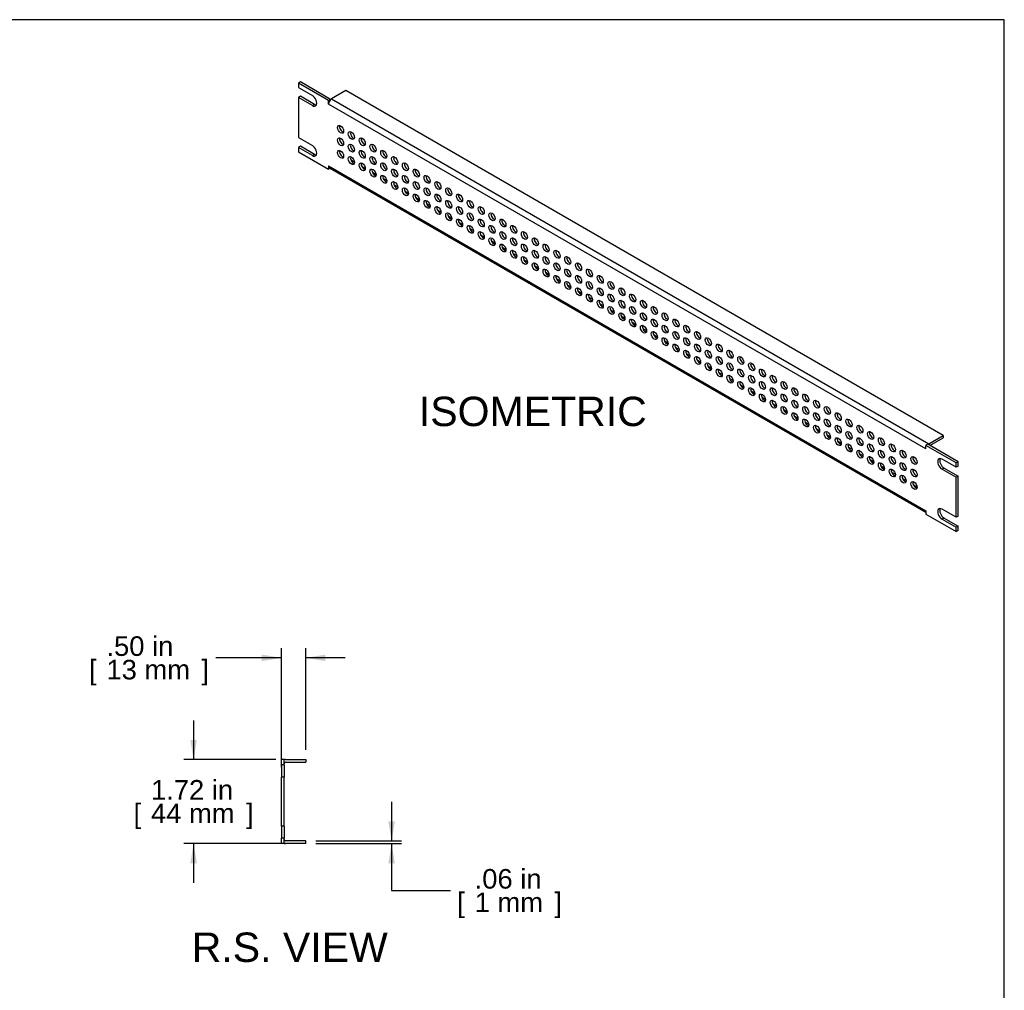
# Model space of a CAD drawing. Header units: inches. Extents: x 0 to 52.8, y -0.2 to 39.5.
# Tile 9 of 9: x 32.7 to 52.8, y 19.7 to 39.5. Entities that reach past the tile are written whole.
import ezdxf
from ezdxf.enums import TextEntityAlignment as Align

# ---------------------------------------------------------------- set-up
doc = ezdxf.new("R2010")
doc.units = ezdxf.units.IN
doc.header["$MEASUREMENT"] = 0
doc.layers.add('COM54341', color=7, linetype='Continuous')
doc.layers.add('Default', color=7, linetype='Continuous')
doc.styles.add('SEACAD_Arial', font='arial.ttf')
doc.dimstyles.new('WEB_SMALL', dxfattribs={"dimtxt": 0.4, "dimasz": 0.4, "dimexe": 0.2, "dimexo": 0.2, "dimgap": 0.2, "dimtad": 0, "dimtih": 1, "dimtoh": 1, "dimzin": 4, "dimdsep": 46, "dimtxsty": 'SEACAD_Arial', "dimblk1": '_SE_FILLED', "dimblk2": '_SE_FILLED', "dimsah": 1, "dimcen": 0.2, "dimadec": 0, "dimazin": 0, "dimtfac": 1, "dimtofl": 0, "dimtmove": 0, "dimatfit": 3, "dimfxl": 1, "dimtolj": 1, "dimtzin": 4, "dimarcsym": 0})

# ---------------------------------------------------------------- blocks, each defined once
blk = doc.blocks.new('SE3')
at = {"layer": 'COM54341', "color": 7, "linetype": 'Continuous'}
for p, q in [((38.136, 24.382), (38.079, 24.382)), ((38.079, 24.273), (38.079, 24.382)), ((38.136, 24.273), (38.136, 24.382)), ((38.165, 24.382), (38.579, 24.382)), ((38.579, 24.382), (38.579, 24.325)), ((38.136, 24.273), (38.079, 24.273)), ((38.079, 24.273), (38.079, 24.023)), ((38.136, 24.273), (38.136, 24.023)), ((38.165, 24.325), (38.579, 24.325)), ((38.079, 23.023), (38.079, 24.023)), ((38.136, 24.023), (38.079, 24.023)), ((38.136, 23.023), (38.136, 24.023)), ((38.136, 23.023), (38.079, 23.023)), ((38.079, 23.023), (38.079, 22.773)), ((38.136, 23.023), (38.136, 22.773)), ((38.079, 22.664), (38.079, 22.773)), ((38.136, 22.773), (38.079, 22.773)), ((38.136, 22.664), (38.136, 22.773)), ((38.136, 22.664), (38.079, 22.664)), ((38.579, 22.721), (38.165, 22.721)), ((38.579, 22.664), (38.165, 22.664)), ((38.579, 22.664), (38.579, 22.721))]:
    blk.add_line(p, q, dxfattribs=at)
for centre, radius, start, end in [((38.165, 24.296), 0.086, 90, 109.7069), ((38.165, 24.296), 0.029, 90, 180), ((38.165, 22.75), 0.029, 180, 270), ((38.165, 22.75), 0.086, 250.2931, 270)]:
    blk.add_arc(centre, radius, start, end, dxfattribs=at)
blk = doc.blocks.new('SE4')
at = {"layer": 'COM54341', "color": 7, "linetype": 'Continuous'}
for p, q in [((38.466, 38.219), (38.425, 38.195)), ((39.084, 37.861), (38.466, 38.219)), ((38.425, 38.195), (38.425, 38.106)), ((39.044, 37.838), (38.425, 38.195)), ((38.425, 38.106), (38.713, 37.941)), ((39.398, 38.042), (39.105, 37.873)), ((51.595, 31), (39.398, 38.042)), ((38.466, 37.926), (38.425, 37.902)), ((38.425, 37.902), (38.425, 37.086)), ((38.713, 37.737), (38.425, 37.902)), ((38.753, 37.76), (38.466, 37.926)), ((39.084, 37.861), (39.044, 37.838)), ((39.044, 37.768), (39.044, 37.838)), ((39.084, 37.857), (39.084, 37.861)), ((39.105, 37.873), (51.303, 30.831)), ((38.753, 37.76), (38.713, 37.737)), ((39.044, 37.768), (39.044, 37.768)), ((39.044, 37.768), (39.044, 37.768)), ((51.242, 30.726), (39.044, 37.768)), ((38.425, 37.086), (38.713, 36.92)), ((38.466, 36.905), (38.425, 36.882)), ((38.425, 36.882), (38.425, 36.793)), ((38.713, 36.716), (38.425, 36.882)), ((38.753, 36.739), (38.466, 36.905)), ((38.425, 36.793), (39.044, 36.435)), ((38.753, 36.739), (38.713, 36.716)), ((39.495, 36.63), (39.571, 36.586)), ((39.044, 36.506), (39.044, 36.435)), ((39.044, 36.506), (39.044, 36.506)), ((39.044, 36.506), (51.242, 29.463)), ((39.08, 36.456), (39.044, 36.435)), ((39.062, 36.466), (51.242, 29.434)), ((39.716, 36.502), (39.792, 36.459)), ((39.937, 36.375), (40.012, 36.331)), ((40.158, 36.247), (40.233, 36.204)), ((40.379, 36.119), (40.454, 36.076)), ((40.6, 35.992), (40.675, 35.948)), ((40.821, 35.864), (40.896, 35.821)), ((41.042, 35.737), (41.117, 35.693)), ((41.263, 35.609), (41.338, 35.566)), ((41.484, 35.482), (41.559, 35.438)), ((41.705, 35.354), (41.78, 35.311)), ((41.926, 35.226), (42.001, 35.183)), ((42.147, 35.099), (42.222, 35.055)), ((42.368, 34.971), (42.443, 34.928)), ((42.589, 34.844), (42.664, 34.8)), ((42.81, 34.716), (42.885, 34.673)), ((43.031, 34.589), (43.106, 34.545)), ((43.252, 34.461), (43.327, 34.418)), ((43.473, 34.333), (43.548, 34.29)), ((43.694, 34.206), (43.769, 34.162)), ((43.915, 34.078), (43.99, 34.035)), ((44.136, 33.951), (44.211, 33.907)), ((44.357, 33.823), (44.432, 33.78)), ((44.578, 33.695), (44.653, 33.652)), ((44.799, 33.568), (44.874, 33.524)), ((45.02, 33.44), (45.095, 33.397)), ((45.241, 33.313), (45.316, 33.269)), ((45.462, 33.185), (45.537, 33.142)), ((45.683, 33.058), (45.758, 33.014)), ((45.903, 32.93), (45.979, 32.887)), ((46.124, 32.802), (46.2, 32.759)), ((46.345, 32.675), (46.421, 32.631)), ((46.566, 32.547), (46.642, 32.504)), ((46.787, 32.42), (46.863, 32.376)), ((47.008, 32.292), (47.084, 32.249)), ((47.229, 32.165), (47.305, 32.121)), ((47.45, 32.037), (47.525, 31.994)), ((47.671, 31.909), (47.746, 31.866)), ((47.892, 31.782), (47.967, 31.738)), ((48.113, 31.654), (48.188, 31.611)), ((48.334, 31.527), (48.409, 31.483)), ((48.555, 31.399), (48.63, 31.356)), ((48.776, 31.272), (48.851, 31.228)), ((48.997, 31.144), (49.072, 31.101)), ((49.218, 31.016), (49.293, 30.973)), ((51.303, 30.831), (51.595, 31)), ((51.595, 31), (51.595, 30.953)), ((49.439, 30.889), (49.514, 30.845)), ((51.282, 30.819), (51.242, 30.796)), ((51.861, 30.439), (51.242, 30.796)), ((51.242, 30.726), (51.242, 30.796)), ((51.901, 30.462), (51.282, 30.819)), ((51.322, 30.796), (51.595, 30.953)), ((49.66, 30.761), (49.735, 30.718)), ((49.881, 30.634), (49.956, 30.59)), ((51.242, 30.726), (51.242, 30.726)), ((51.242, 30.726), (51.242, 30.726)), ((50.102, 30.506), (50.177, 30.463)), ((50.323, 30.378), (50.398, 30.335)), ((51.861, 30.35), (51.573, 30.515)), ((51.901, 30.462), (51.861, 30.439)), ((51.861, 30.35), (51.861, 30.439)), ((51.901, 30.373), (51.861, 30.35)), ((51.901, 30.373), (51.901, 30.462)), ((50.544, 30.251), (50.619, 30.207)), ((51.614, 30.335), (51.573, 30.311)), ((51.573, 30.311), (51.861, 30.146)), ((51.614, 30.335), (51.901, 30.169)), ((51.901, 30.169), (51.861, 30.146)), ((51.901, 29.352), (51.901, 30.169)), ((50.765, 30.123), (50.84, 30.08)), ((50.986, 29.996), (51.061, 29.952)), ((51.861, 29.329), (51.861, 30.146)), ((51.242, 29.463), (51.242, 29.463)), ((51.242, 29.463), (51.242, 29.393)), ((51.242, 29.393), (51.861, 29.036)), ((51.861, 29.329), (51.573, 29.495)), ((51.614, 29.314), (51.573, 29.291)), ((51.573, 29.291), (51.861, 29.125)), ((51.614, 29.314), (51.901, 29.148)), ((51.901, 29.352), (51.861, 29.329)), ((51.901, 29.148), (51.861, 29.125)), ((51.861, 29.036), (51.861, 29.125)), ((51.901, 29.059), (51.861, 29.036)), ((51.901, 29.059), (51.901, 29.148))]:
    blk.add_line(p, q, dxfattribs=at)
for centre, major_axis, start_param, end_param in [((38.713, 37.839), (-0.063, 0.108), 2.356194, 5.497787), ((39.105, 37.803), (-0.043, -0.0745), 3.926991, 5.497787), ((38.753, 37.862), (-0.063, 0.108), 2.356194, 2.813286), ((39.328, 37.274), (-0.0442, 0.0766), 0.472849, 2.668743), ((39.328, 37.019), (-0.0442, 0.0766), 0.472849, 2.668743), ((39.549, 37.147), (-0.0442, 0.0766), 0.472849, 2.668743), ((39.77, 37.019), (-0.0442, 0.0766), 0.472849, 2.668743), ((38.713, 36.818), (-0.063, 0.108), 2.356194, 5.497787), ((39.328, 36.764), (-0.0442, 0.0766), 0.472849, 2.668743), ((39.549, 36.892), (-0.0442, 0.0766), 0.472849, 2.668743), ((39.77, 36.764), (-0.0442, 0.0766), 0.472849, 2.668743), ((39.991, 36.892), (-0.0442, 0.0766), 0.472849, 2.668743), ((40.212, 36.764), (-0.0442, 0.0766), 0.472849, 2.668743), ((38.753, 36.841), (-0.063, 0.108), 2.356194, 2.813286), ((39.549, 36.637), (-0.0442, 0.0766), 0.472849, 2.668743), ((39.991, 36.637), (-0.0442, 0.0766), 0.472849, 2.668743), ((40.433, 36.637), (-0.0442, 0.0766), 0.472849, 2.668743), ((39.105, 36.541), (0.043, 0.0745), 2.356194, 3.141593), ((39.77, 36.509), (-0.0442, 0.0766), 0.472849, 2.668743), ((39.991, 36.381), (-0.0442, 0.0766), 0.472849, 2.668743), ((40.212, 36.509), (-0.0442, 0.0766), 0.472849, 2.668743), ((40.433, 36.381), (-0.0442, 0.0766), 0.472849, 2.668743), ((40.654, 36.509), (-0.0442, 0.0766), 0.472849, 2.668743), ((40.875, 36.381), (-0.0442, 0.0766), 0.472849, 2.668743), ((40.212, 36.254), (-0.0442, 0.0766), 0.472849, 2.668743), ((40.654, 36.254), (-0.0442, 0.0766), 0.472849, 2.668743), ((41.096, 36.254), (-0.0442, 0.0766), 0.472849, 2.668743), ((40.433, 36.126), (-0.0442, 0.0766), 0.472849, 2.668743), ((40.654, 35.999), (-0.0442, 0.0766), 0.472849, 2.668743), ((40.875, 36.126), (-0.0442, 0.0766), 0.472849, 2.668743), ((41.096, 35.999), (-0.0442, 0.0766), 0.472849, 2.668743), ((41.317, 36.126), (-0.0442, 0.0766), 0.472849, 2.668743), ((41.537, 35.999), (-0.0442, 0.0766), 0.472849, 2.668743), ((40.875, 35.871), (-0.0442, 0.0766), 0.472849, 2.668743), ((41.096, 35.744), (-0.0442, 0.0766), 0.472849, 2.668743), ((41.317, 35.871), (-0.0442, 0.0766), 0.472849, 2.668743), ((41.537, 35.744), (-0.0442, 0.0766), 0.472849, 2.668743), ((41.758, 35.871), (-0.0442, 0.0766), 0.472849, 2.668743), ((41.979, 35.744), (-0.0442, 0.0766), 0.472849, 2.668743), ((41.317, 35.616), (-0.0442, 0.0766), 0.472849, 2.668743), ((41.758, 35.616), (-0.0442, 0.0766), 0.472849, 2.668743), ((42.2, 35.616), (-0.0442, 0.0766), 0.472849, 2.668743), ((41.537, 35.488), (-0.0442, 0.0766), 0.472849, 2.668743), ((41.758, 35.361), (-0.0442, 0.0766), 0.472849, 2.668743), ((41.979, 35.488), (-0.0442, 0.0766), 0.472849, 2.668743), ((42.2, 35.361), (-0.0442, 0.0766), 0.472849, 2.668743), ((42.421, 35.488), (-0.0442, 0.0766), 0.472849, 2.668743), ((42.642, 35.361), (-0.0442, 0.0766), 0.472849, 2.668743), ((41.979, 35.233), (-0.0442, 0.0766), 0.472849, 2.668743), ((42.421, 35.233), (-0.0442, 0.0766), 0.472849, 2.668743), ((42.863, 35.233), (-0.0442, 0.0766), 0.472849, 2.668743), ((42.2, 35.106), (-0.0442, 0.0766), 0.472849, 2.668743), ((42.421, 34.978), (-0.0442, 0.0766), 0.472849, 2.668743), ((42.642, 35.106), (-0.0442, 0.0766), 0.472849, 2.668743), ((42.863, 34.978), (-0.0442, 0.0766), 0.472849, 2.668743), ((43.084, 35.106), (-0.0442, 0.0766), 0.472849, 2.668743), ((43.305, 34.978), (-0.0442, 0.0766), 0.472849, 2.668743), ((42.642, 34.851), (-0.0442, 0.0766), 0.472849, 2.668743), ((43.084, 34.851), (-0.0442, 0.0766), 0.472849, 2.668743), ((43.526, 34.851), (-0.0442, 0.0766), 0.472849, 2.668743), ((42.863, 34.723), (-0.0442, 0.0766), 0.472849, 2.668743), ((43.084, 34.595), (-0.0442, 0.0766), 0.472849, 2.668743), ((43.305, 34.723), (-0.0442, 0.0766), 0.472849, 2.668743), ((43.526, 34.595), (-0.0442, 0.0766), 0.472849, 2.668743), ((43.747, 34.723), (-0.0442, 0.0766), 0.472849, 2.668743), ((43.968, 34.595), (-0.0442, 0.0766), 0.472849, 2.668743), ((43.305, 34.468), (-0.0442, 0.0766), 0.472849, 2.668743), ((43.526, 34.34), (-0.0442, 0.0766), 0.472849, 2.668743), ((43.747, 34.468), (-0.0442, 0.0766), 0.472849, 2.668743), ((43.968, 34.34), (-0.0442, 0.0766), 0.472849, 2.668743), ((44.189, 34.468), (-0.0442, 0.0766), 0.472849, 2.668743), ((44.41, 34.34), (-0.0442, 0.0766), 0.472849, 2.668743), ((43.747, 34.213), (-0.0442, 0.0766), 0.472849, 2.668743), ((44.189, 34.213), (-0.0442, 0.0766), 0.472849, 2.668743), ((44.631, 34.213), (-0.0442, 0.0766), 0.472849, 2.668743), ((43.968, 34.085), (-0.0442, 0.0766), 0.472849, 2.668743), ((44.189, 33.957), (-0.0442, 0.0766), 0.472849, 2.668743), ((44.41, 34.085), (-0.0442, 0.0766), 0.472849, 2.668743), ((44.631, 33.957), (-0.0442, 0.0766), 0.472849, 2.668743), ((44.852, 34.085), (-0.0442, 0.0766), 0.472849, 2.668743), ((45.073, 33.957), (-0.0442, 0.0766), 0.472849, 2.668743), ((44.41, 33.83), (-0.0442, 0.0766), 0.472849, 2.668743), ((44.852, 33.83), (-0.0442, 0.0766), 0.472849, 2.668743), ((45.294, 33.83), (-0.0442, 0.0766), 0.472849, 2.668743), ((44.631, 33.702), (-0.0442, 0.0766), 0.472849, 2.668743), ((44.852, 33.575), (-0.0442, 0.0766), 0.472849, 2.668743), ((45.073, 33.702), (-0.0442, 0.0766), 0.472849, 2.668743), ((45.294, 33.575), (-0.0442, 0.0766), 0.472849, 2.668743), ((45.515, 33.702), (-0.0442, 0.0766), 0.472849, 2.668743), ((45.736, 33.575), (-0.0442, 0.0766), 0.472849, 2.668743), ((45.073, 33.447), (-0.0442, 0.0766), 0.472849, 2.668743), ((45.515, 33.447), (-0.0442, 0.0766), 0.472849, 2.668743), ((45.957, 33.447), (-0.0442, 0.0766), 0.472849, 2.668743), ((45.294, 33.32), (-0.0442, 0.0766), 0.472849, 2.668743), ((45.515, 33.192), (-0.0442, 0.0766), 0.472849, 2.668743), ((45.736, 33.32), (-0.0442, 0.0766), 0.472849, 2.668743), ((45.957, 33.192), (-0.0442, 0.0766), 0.472849, 2.668743), ((46.178, 33.32), (-0.0442, 0.0766), 0.472849, 2.668743), ((46.399, 33.192), (-0.0442, 0.0766), 0.472849, 2.668743), ((45.736, 33.064), (-0.0442, 0.0766), 0.472849, 2.668743), ((45.957, 32.937), (-0.0442, 0.0766), 0.472849, 2.668743), ((46.178, 33.064), (-0.0442, 0.0766), 0.472849, 2.668743), ((46.399, 32.937), (-0.0442, 0.0766), 0.472849, 2.668743), ((46.62, 33.064), (-0.0442, 0.0766), 0.472849, 2.668743), ((46.841, 32.937), (-0.0442, 0.0766), 0.472849, 2.668743), ((46.178, 32.809), (-0.0442, 0.0766), 0.472849, 2.668743), ((46.62, 32.809), (-0.0442, 0.0766), 0.472849, 2.668743), ((47.062, 32.809), (-0.0442, 0.0766), 0.472849, 2.668743), ((46.399, 32.682), (-0.0442, 0.0766), 0.472849, 2.668743), ((46.62, 32.554), (-0.0442, 0.0766), 0.472849, 2.668743), ((46.841, 32.682), (-0.0442, 0.0766), 0.472849, 2.668743), ((47.062, 32.554), (-0.0442, 0.0766), 0.472849, 2.668743), ((47.283, 32.682), (-0.0442, 0.0766), 0.472849, 2.668743), ((47.504, 32.554), (-0.0442, 0.0766), 0.472849, 2.668743), ((46.841, 32.427), (-0.0442, 0.0766), 0.472849, 2.668743), ((47.283, 32.427), (-0.0442, 0.0766), 0.472849, 2.668743), ((47.725, 32.427), (-0.0442, 0.0766), 0.472849, 2.668743), ((47.062, 32.299), (-0.0442, 0.0766), 0.472849, 2.668743), ((47.283, 32.171), (-0.0442, 0.0766), 0.472849, 2.668743), ((47.504, 32.299), (-0.0442, 0.0766), 0.472849, 2.668743), ((47.725, 32.171), (-0.0442, 0.0766), 0.472849, 2.668743), ((47.946, 32.299), (-0.0442, 0.0766), 0.472849, 2.668743), ((48.167, 32.171), (-0.0442, 0.0766), 0.472849, 2.668743), ((47.504, 32.044), (-0.0442, 0.0766), 0.472849, 2.668743), ((47.946, 32.044), (-0.0442, 0.0766), 0.472849, 2.668743), ((48.388, 32.044), (-0.0442, 0.0766), 0.472849, 2.668743), ((47.725, 31.916), (-0.0442, 0.0766), 0.472849, 2.668743), ((47.946, 31.789), (-0.0442, 0.0766), 0.472849, 2.668743), ((48.167, 31.916), (-0.0442, 0.0766), 0.472849, 2.668743), ((48.388, 31.789), (-0.0442, 0.0766), 0.472849, 2.668743), ((48.609, 31.916), (-0.0442, 0.0766), 0.472849, 2.668743), ((48.83, 31.789), (-0.0442, 0.0766), 0.472849, 2.668743), ((48.167, 31.661), (-0.0442, 0.0766), 0.472849, 2.668743), ((48.388, 31.533), (-0.0442, 0.0766), 0.472849, 2.668743), ((48.609, 31.661), (-0.0442, 0.0766), 0.472849, 2.668743), ((48.83, 31.533), (-0.0442, 0.0766), 0.472849, 2.668743), ((49.05, 31.661), (-0.0442, 0.0766), 0.472849, 2.668743), ((49.271, 31.533), (-0.0442, 0.0766), 0.472849, 2.668743), ((48.609, 31.406), (-0.0442, 0.0766), 0.472849, 2.668743), ((49.05, 31.406), (-0.0442, 0.0766), 0.472849, 2.668743), ((49.492, 31.406), (-0.0442, 0.0766), 0.472849, 2.668743), ((48.83, 31.278), (-0.0442, 0.0766), 0.472849, 2.668743), ((49.05, 31.151), (-0.0442, 0.0766), 0.472849, 2.668743), ((49.271, 31.278), (-0.0442, 0.0766), 0.472849, 2.668743), ((49.492, 31.151), (-0.0442, 0.0766), 0.472849, 2.668743), ((49.713, 31.278), (-0.0442, 0.0766), 0.472849, 2.668743), ((49.934, 31.151), (-0.0442, 0.0766), 0.472849, 2.668743), ((49.271, 31.023), (-0.0442, 0.0766), 0.472849, 2.668743), ((49.713, 31.023), (-0.0442, 0.0766), 0.472849, 2.668743), ((50.155, 31.023), (-0.0442, 0.0766), 0.472849, 2.668743), ((49.492, 30.896), (-0.0442, 0.0766), 0.472849, 2.668743), ((49.713, 30.768), (-0.0442, 0.0766), 0.472849, 2.668743), ((49.934, 30.896), (-0.0442, 0.0766), 0.472849, 2.668743), ((50.155, 30.768), (-0.0442, 0.0766), 0.472849, 2.668743), ((50.376, 30.896), (-0.0442, 0.0766), 0.472849, 2.668743), ((50.597, 30.768), (-0.0442, 0.0766), 0.472849, 2.668743), ((51.303, 30.761), (0.043, 0.0745), 0.785398, 1.083019), ((49.934, 30.64), (-0.0442, 0.0766), 0.472849, 2.668743), ((50.376, 30.64), (-0.0442, 0.0766), 0.472849, 2.668743), ((50.818, 30.64), (-0.0442, 0.0766), 0.472849, 2.668743), ((51.303, 30.761), (0.043, 0.0745), -3.969786, -3.926991), ((50.155, 30.513), (-0.0442, 0.0766), 0.472849, 2.668743), ((50.376, 30.385), (-0.0442, 0.0766), 0.472849, 2.668743), ((50.597, 30.513), (-0.0442, 0.0766), 0.472849, 2.668743), ((50.818, 30.385), (-0.0442, 0.0766), 0.472849, 2.668743), ((51.039, 30.513), (-0.0442, 0.0766), 0.472849, 2.668743), ((51.573, 30.413), (0.062, -0.108), 2.356194, 5.497787), ((51.614, 30.437), (0.062, -0.108), 3.469899, 5.497787), ((50.597, 30.258), (-0.0442, 0.0766), 0.472849, 2.668743), ((50.818, 30.13), (-0.0442, 0.0766), 0.472849, 2.668743), ((51.039, 30.258), (-0.0442, 0.0766), 0.472849, 2.668743), ((51.039, 30.003), (-0.0442, 0.0766), 0.472849, 2.668743), ((51.303, 29.498), (0.043, 0.0745), -3.926991, -3.884195), ((51.573, 29.393), (0.062, -0.108), 2.356194, 5.497787), ((51.614, 29.416), (0.062, -0.108), 3.469899, 5.497787)]:
    blk.add_ellipse(centre, major_axis=major_axis, ratio=0.57735, start_param=start_param, end_param=end_param, dxfattribs=at)
for centre in [(39.287, 37.251), (39.508, 37.124), (39.287, 36.996), (39.729, 36.996), (39.287, 36.741), (39.508, 36.868), (39.729, 36.741), (39.95, 36.868), (40.171, 36.741), (39.508, 36.613), (39.95, 36.613), (40.392, 36.613), (39.729, 36.486), (39.95, 36.358), (40.171, 36.486), (40.392, 36.358), (40.613, 36.486), (40.834, 36.358), (40.171, 36.231), (40.613, 36.231), (41.055, 36.231), (40.392, 36.103), (40.613, 35.975), (40.834, 36.103), (41.055, 35.975), (41.276, 36.103), (41.497, 35.975), (40.834, 35.848), (41.055, 35.72), (41.276, 35.848), (41.497, 35.72), (41.718, 35.848), (41.939, 35.72), (41.276, 35.593), (41.718, 35.593), (42.16, 35.593), (41.497, 35.465), (41.718, 35.338), (41.939, 35.465), (42.16, 35.338), (42.381, 35.465), (42.602, 35.338), (41.939, 35.21), (42.381, 35.21), (42.823, 35.21), (42.16, 35.082), (42.381, 34.955), (42.602, 35.082), (42.823, 34.955), (43.044, 35.082), (43.265, 34.955), (42.602, 34.827), (43.044, 34.827), (43.486, 34.827), (42.823, 34.7), (43.044, 34.572), (43.265, 34.7), (43.486, 34.572), (43.707, 34.7), (43.928, 34.572), (43.265, 34.445), (43.486, 34.317), (43.707, 34.445), (43.928, 34.317), (44.149, 34.445), (44.37, 34.317), (43.707, 34.189), (44.149, 34.189), (44.591, 34.189), (43.928, 34.062), (44.149, 33.934), (44.37, 34.062), (44.591, 33.934), (44.812, 34.062), (45.033, 33.934), (44.37, 33.807), (44.812, 33.807), (45.254, 33.807), (44.591, 33.679), (44.812, 33.551), (45.033, 33.679), (45.254, 33.551), (45.475, 33.679), (45.696, 33.551), (45.033, 33.424), (45.254, 33.296), (45.475, 33.424), (45.696, 33.296), (45.917, 33.424), (46.138, 33.296), (45.475, 33.169), (45.917, 33.169), (46.359, 33.169), (45.696, 33.041), (45.917, 32.914), (46.138, 33.041), (46.359, 32.914), (46.579, 33.041), (46.8, 32.914), (46.138, 32.786), (46.579, 32.786), (47.021, 32.786), (46.359, 32.658), (46.579, 32.531), (46.8, 32.658), (47.021, 32.531), (47.242, 32.658), (47.463, 32.531), (46.8, 32.403), (47.242, 32.403), (47.684, 32.403), (47.021, 32.276), (47.242, 32.148), (47.463, 32.276), (47.684, 32.148), (47.905, 32.276), (48.126, 32.148), (47.463, 32.021), (47.684, 31.893), (47.905, 32.021), (48.126, 31.893), (48.347, 32.021), (48.568, 31.893), (47.905, 31.765), (48.347, 31.765), (48.789, 31.765), (48.126, 31.638), (48.347, 31.51), (48.568, 31.638), (48.789, 31.51), (49.01, 31.638), (49.231, 31.51), (48.568, 31.383), (49.01, 31.383), (49.452, 31.383), (48.789, 31.255), (49.01, 31.127), (49.231, 31.255), (49.452, 31.127), (49.673, 31.255), (49.894, 31.127), (49.231, 31), (49.673, 31), (50.115, 31), (49.452, 30.872), (49.673, 30.745), (49.894, 30.872), (50.115, 30.745), (50.336, 30.872), (50.557, 30.745), (49.894, 30.617), (50.115, 30.49), (50.336, 30.617), (50.557, 30.49), (50.778, 30.617), (50.999, 30.49), (50.336, 30.362), (50.778, 30.362), (50.557, 30.234), (50.778, 30.107), (50.999, 30.234), (50.999, 29.979)]:
    blk.add_ellipse(centre, major_axis=(-0.0442, 0.0766), ratio=0.57735, dxfattribs=at)
blk = doc.blocks.new('DMBLK226')
at = {"layer": 'Default', "linetype": 'Continuous', "transparency": 16777216}
for points in [[(37.679, 26.525), (37.679, 26.391), (38.079, 26.458)], [(38.979, 26.525), (38.579, 26.458), (38.979, 26.391)]]:
    blk.add_hatch(color=7, dxfattribs=at).paths.add_polyline_path(points)
at = {"layer": 'Default', "color": 7, "linetype": 'Continuous', "transparency": 16777216}
for p, q in [((38.079, 24.223), (38.079, 26.658)), ((38.579, 24.582), (38.579, 26.658)), ((38.079, 26.458), (36.741, 26.458)), ((39.379, 26.458), (38.579, 26.458))]:
    blk.add_line(p, q, dxfattribs=at)
at = {"layer": 'Default', "color": 7, "linetype": 'Continuous', "transparency": 16777216, "style": 'SEACAD_Arial'}
for s, p in [('.50 in', (34.505, 26.898)), ('[', (34.149, 26.418)), ('13 mm', (34.505, 26.418)), (']', (36.444, 26.418))]:
    blk.add_text(s, height=0.4, dxfattribs=at).set_placement(p, align=Align.TOP_LEFT)
blk = doc.blocks.new('_SE_FILLED')
at = {"color": 0}
blk.add_line((0, 0), (-1, 0), dxfattribs=at)
blk.add_solid([(0, 0), (-1, -0.1665), (-1, 0.1665), (0, 0)], dxfattribs=at)
blk = doc.blocks.new('DMBLK227')
at = {"layer": 'Default', "linetype": 'Continuous', "transparency": 16777216}
for points in [[(40.397, 23.121), (40.263, 23.121), (40.33, 22.721)], [(40.397, 22.264), (40.33, 22.664), (40.263, 22.264)]]:
    blk.add_hatch(color=7, dxfattribs=at).paths.add_polyline_path(points)
at = {"layer": 'Default', "color": 7, "linetype": 'Continuous', "transparency": 16777216}
for p, q in [((40.33, 23.521), (40.33, 22.721)), ((38.779, 22.721), (40.53, 22.721)), ((38.779, 22.664), (40.53, 22.664)), ((40.33, 22.664), (40.33, 21.706)), ((40.33, 21.706), (41.53, 21.706))]:
    blk.add_line(p, q, dxfattribs=at)
at = {"layer": 'Default', "color": 7, "linetype": 'Continuous', "transparency": 16777216, "style": 'SEACAD_Arial'}
for s, p in [('.06 in', (42.026, 22.146)), ('[', (41.67, 21.666)), ('1 mm', (42.026, 21.666)), (']', (43.653, 21.666))]:
    blk.add_text(s, height=0.4, dxfattribs=at).set_placement(p, align=Align.TOP_LEFT)
blk = doc.blocks.new('DMBLK230')
at = {"layer": 'Default', "linetype": 'Continuous', "transparency": 16777216}
for points in [[(36.218, 24.782), (36.285, 24.382), (36.352, 24.782)], [(36.218, 22.264), (36.352, 22.264), (36.285, 22.664)]]:
    blk.add_hatch(color=7, dxfattribs=at).paths.add_polyline_path(points)
at = {"layer": 'Default', "color": 7, "linetype": 'Continuous', "transparency": 16777216}
for p, q in [((36.285, 25.182), (36.285, 24.382)), ((37.965, 24.382), (36.085, 24.382)), ((38.172, 22.664), (36.085, 22.664)), ((36.285, 22.664), (36.285, 21.864))]:
    blk.add_line(p, q, dxfattribs=at)
at = {"layer": 'Default', "color": 7, "linetype": 'Continuous', "transparency": 16777216, "style": 'SEACAD_Arial'}
for s, p in [('1.72 in', (35.415, 23.963)), ('[', (35.059, 23.483)), ('44 mm', (35.415, 23.483)), (']', (37.355, 23.483))]:
    blk.add_text(s, height=0.4, dxfattribs=at).set_placement(p, align=Align.TOP_LEFT)

msp = doc.modelspace()

# ---------------------------------------------------------------- linework, layer by layer
at = {"layer": 'Default', "color": 7, "linetype": 'Continuous'}
for p, q in [((52.845, 39.49), (0, 39.49)), ((52.845, 0), (52.845, 39.49))]:
    msp.add_line(p, q, dxfattribs=at)

# ---------------------------------------------------------------- block references
at = {"layer": 'Default'}
for name in ['SE4', 'SE3']:
    msp.add_blockref(name, (0, 0), dxfattribs=at)

# ---------------------------------------------------------------- texts
at = {"layer": 'Default', "color": 7, "linetype": 'Continuous', "style": 'SEACAD_Arial'}
for s, p in [('ISOMETRIC', (40.886, 31.791)), ('R.S. VIEW', (36.247, 20.849))]:
    msp.add_text(s, height=0.6, dxfattribs=at).set_placement(p, align=Align.TOP_LEFT)

# ---------------------------------------------------------------- dimensions: what is measured, and where the dimension line sits
at = {"layer": 'Default', "color": 7, "linetype": 'Continuous'}
dim = msp.add_linear_dim(base=(38.079, 26.458), p1=(38.579, 24.382), p2=(38.079, 24.023), text='\\A1;<>', dimstyle='WEB_SMALL', override={"dimpost": '\\X'}, dxfattribs=at)
dim.commit()
dim.dimension.update_dxf_attribs({"geometry": 'DMBLK226', "text_midpoint": (36.741, 26.458), "dimtype": 160})
for base, p1, p2, angle, picture, middle, dimtype in [((36.285, 22.664), (38.165, 24.382), (38.372, 22.664), 90, 'DMBLK230', (36.285, 23.523), 160), ((40.33, 22.721), (38.579, 22.721), (38.579, 22.664), 270, 'DMBLK227', (41.53, 21.706), 161)]:
    dim = msp.add_linear_dim(base=base, p1=p1, p2=p2, angle=angle, text='\\A1;<>', dimstyle='WEB_SMALL', override={"dimpost": '\\X'}, dxfattribs=at)
    dim.commit()
    dim.dimension.update_dxf_attribs({"geometry": picture, "text_midpoint": middle, "dimtype": dimtype})

doc.saveas('drawing.dxf')
